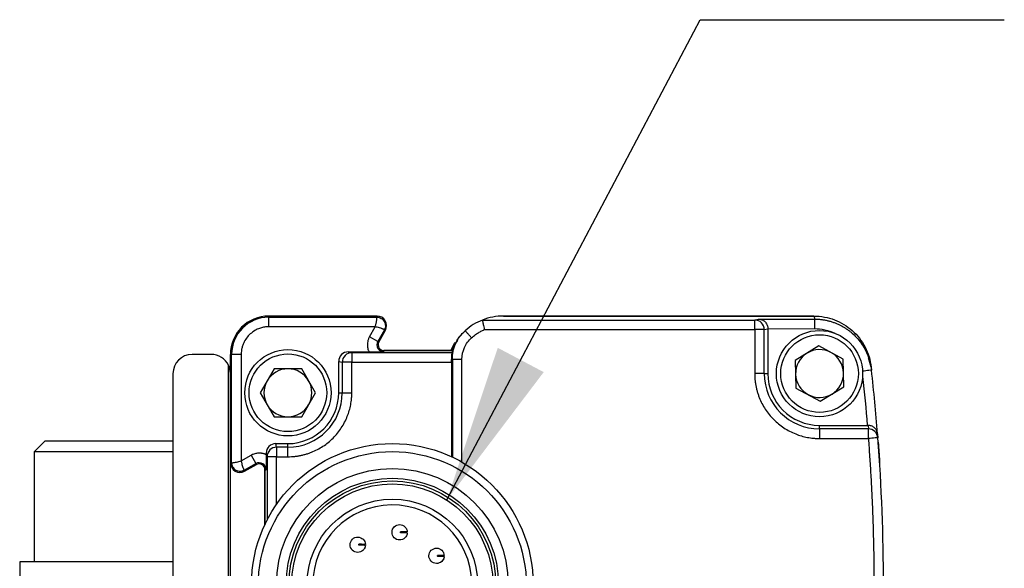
# Model space of a CAD drawing. Header units: millimetres. Extents: x 16 to 683, y 16 to 524.
# Tile 3 of 16: x 74 to 126, y 187 to 216. Entities that reach past the tile are written whole.
import ezdxf

# ---------------------------------------------------------------- set-up
doc = ezdxf.new("R2010")
doc.units = ezdxf.units.MM
doc.header["$LTSCALE"] = 2.5
doc.layers.add('DIMENSIONS', color=140, linetype='Continuous', lineweight=25)
doc.dimstyles.new('SLDDIMSTYLE2', dxfattribs={"dimtxt": 0.18, "dimasz": 8.255, "dimexe": 0, "dimexo": 0.0625, "dimgap": 0, "dimtad": 0, "dimtih": 1, "dimtoh": 1, "dimdec": 0, "dimrnd": 1e-09, "dimzin": 0, "dimdsep": 46, "dimtxsty": 'Standard', "dimsah": 1, "dimcen": 0.09, "dimadec": 0, "dimazin": 0, "dimtfac": 8.255, "dimtdec": 0, "dimtofl": 0, "dimtmove": 0, "dimatfit": 3, "dimfxl": 0, "dimfrac": 2, "dimtolj": 1, "dimtzin": 0, "dimarcsym": 0})

msp = doc.modelspace()

# ---------------------------------------------------------------- linework, layer by layer
for p, q in [((87.424, 200.276), (87.424, 200.215)), ((87.424, 200.276), (93.075, 200.276)), ((93.075, 200.276), (87.424, 200.276)), ((87.424, 199.715), (87.424, 200.215)), ((87.424, 200.215), (93.075, 200.215)), ((93.075, 200.215), (93.075, 200.276)), ((98.577, 200.069), (112.789, 200.069)), ((99.674, 200.276), (115.887, 200.276)), ((115.877, 200.276), (99.674, 200.276)), ((112.789, 200.069), (112.992, 200.119)), ((112.992, 200.119), (115.905, 200.119)), ((115.887, 200.276), (115.905, 200.119)), ((92.971, 199.715), (87.424, 199.715)), ((92.682, 199.194), (92.971, 199.715)), ((93.458, 199.563), (93.119, 198.952)), ((93.172, 198.922), (93.512, 199.533)), ((93.172, 198.922), (93.512, 199.533)), ((93.512, 199.533), (93.458, 199.563)), ((98.677, 199.569), (112.789, 199.569)), ((112.789, 199.569), (112.789, 197.276)), ((113.289, 199.569), (113.474, 199.617)), ((113.289, 197.276), (113.289, 199.569)), ((113.474, 199.617), (115.905, 199.619)), ((113.474, 199.617), (113.474, 197.276)), ((93.119, 198.952), (92.682, 199.194)), ((93.119, 198.952), (93.172, 198.922)), ((97.397, 199.207), (97.247, 199.028)), ((91.76, 198.365), (91.575, 198.411)), ((91.575, 198.411), (92.655, 198.411)), ((93.434, 198.476), (96.998, 198.476)), ((93.434, 198.415), (93.434, 198.476)), ((96.924, 198.476), (93.434, 198.476)), ((116.137, 198.719), (114.906, 197.965)), ((117.405, 198.03), (116.137, 198.719)), ((118.621, 198.488), (118.551, 198.636)), ((84.424, 198.276), (83.424, 198.276)), ((85.424, 192.626), (85.424, 198.276)), ((85.424, 198.276), (85.486, 198.276)), ((85.424, 198.276), (85.424, 197.526)), ((85.486, 192.626), (85.486, 198.276)), ((85.986, 198.276), (85.486, 198.276)), ((85.986, 198.276), (85.986, 192.73)), ((91.074, 197.911), (91.26, 197.865)), ((91.074, 196.276), (91.074, 197.911)), ((91.26, 197.865), (91.26, 196.276)), ((91.76, 197.865), (91.26, 197.865)), ((91.76, 198.365), (91.76, 197.865)), ((97.005, 198.365), (91.76, 198.365)), ((91.76, 196.276), (91.76, 197.865)), ((91.76, 197.865), (96.971, 197.865)), ((96.971, 197.987), (97.008, 198.022)), ((96.971, 197.865), (96.971, 192.942)), ((97.008, 198.022), (97.008, 192.925)), ((97.508, 192.666), (97.508, 198.022)), ((114.906, 197.965), (114.943, 196.523)), ((117.443, 196.587), (117.405, 198.03)), ((118.868, 197.616), (118.728, 198.097)), ((118.789, 197.946), (118.77, 198.107)), ((85.324, 156.84), (85.324, 197.712)), ((87.703, 197.526), (86.981, 196.276)), ((89.146, 197.526), (87.703, 197.526)), ((89.868, 196.276), (89.146, 197.526)), ((118.868, 197.616), (118.886, 197.454)), ((82.424, 197.276), (82.424, 157.276)), ((113.289, 197.276), (112.789, 197.276)), ((113.289, 197.276), (113.474, 197.276)), ((114.943, 196.523), (116.212, 195.833)), ((116.212, 195.833), (117.443, 196.587)), ((86.981, 196.276), (87.703, 195.026)), ((89.146, 195.026), (89.868, 196.276)), ((91.074, 196.276), (91.26, 196.276)), ((91.26, 196.276), (91.76, 196.276)), ((85.424, 195.026), (85.424, 192.626)), ((87.703, 195.026), (89.146, 195.026)), ((116.174, 194.391), (116.174, 194.576)), ((116.174, 194.576), (118.666, 194.576)), ((116.174, 194.391), (116.174, 193.891)), ((118.721, 194.391), (116.174, 194.391)), ((118.707, 194.576), (118.721, 194.391)), ((119.175, 194.101), (119.159, 194.298)), ((75.741, 193.756), (75.174, 193.189)), ((78.657, 193.756), (75.741, 193.756)), ((82.424, 193.756), (78.657, 193.756)), ((116.174, 193.891), (118.721, 193.891)), ((119.204, 194.133), (119.22, 193.929)), ((87.836, 193.441), (87.79, 193.626)), ((87.79, 193.626), (88.424, 193.626)), ((88.424, 193.441), (87.836, 193.441)), ((87.836, 193.441), (87.836, 192.941)), ((88.424, 193.441), (88.424, 193.626)), ((88.424, 192.941), (88.424, 193.441)), ((119.236, 193.706), (119.242, 193.631)), ((75.174, 193.189), (75.174, 187.456)), ((78.539, 193.189), (75.174, 193.189)), ((82.424, 193.189), (78.539, 193.189)), ((85.986, 192.73), (86.506, 193.019)), ((86.506, 193.019), (86.749, 192.582)), ((87.29, 193.126), (87.336, 192.941)), ((87.29, 193.046), (87.29, 193.126)), ((87.836, 192.941), (87.336, 192.941)), ((87.336, 192.941), (87.336, 189.634)), ((87.836, 192.941), (88.424, 192.941)), ((87.836, 190.467), (87.836, 192.941)), ((85.424, 183.276), (85.424, 192.626)), ((85.424, 192.626), (85.486, 192.626)), ((86.138, 192.242), (86.749, 192.582)), ((86.138, 192.242), (86.167, 192.189)), ((86.779, 192.529), (86.167, 192.189)), ((86.167, 192.189), (86.779, 192.529)), ((86.779, 192.529), (86.749, 192.582)), ((87.224, 189.407), (87.224, 192.266)), ((87.224, 192.266), (87.286, 192.266)), ((87.224, 192.266), (87.224, 189.407)), ((94.662, 189.193), (94.662, 189.193)), ((92.469, 188.146), (92.475, 188.146)), ((96.586, 187.968), (96.585, 187.968)), ((74.424, 187.456), (74.424, 186.456)), ((78.382, 187.456), (74.424, 187.456)), ((82.424, 187.456), (78.382, 187.456)), ((96.579, 187.568), (96.585, 187.568))]:
    msp.add_line(p, q)
at = {"flags": 128}
for points in [[(97.332, 199.151), (97.382, 199.212), (97.566, 199.41)], [(96.924, 198.476), (97.127, 198.861), (97.15, 198.898)]]:
    msp.add_lwpolyline(points, dxfattribs=at)
for centre, radius in [((116.174, 197.276), 2.25), ((116.174, 197.276), 2.025), ((88.424, 196.276), 2.25), ((88.424, 196.276), 2.025), ((93.874, 186.276), 7.35), ((93.872, 186.207), 7), ((93.875, 186.276), 6.051), ((93.875, 186.276), 5.543), ((93.874, 186.276), 5.4), ((93.874, 186.276), 5.25), ((93.874, 186.276), 4.45)]:
    msp.add_circle(centre, radius)
for centre, radius, start, end in [((87.424, 198.276), 2, 90, 180), ((87.424, 198.276), 2, 90, 180), ((87.424, 198.276), 1.939, 90, 180), ((93.075, 199.776), 0.5, 330.9454, 89.9997), ((93.075, 199.776), 0.5, 330.9454, 90), ((99.674, 197.276), 3.001, 111.4429, 131.7934), ((99.674, 197.276), 3.001, 90, 111.4428), ((112.789, 199.569), 0.5, 44.9782, 89.9776), ((112.788, 199.568), 0.5, 0.0167, 44.9812), ((93.434, 198.776), 0.361, 150.9454, 270), ((93.434, 198.776), 0.3, 150.9454, 270), ((93.434, 198.776), 0.3, 150.9454, 270), ((116.174, 197.276), 1.25, 61.4783, 121.4783), ((83.424, 197.276), 1, 90, 180), ((84.424, 197.276), 1, 25.8419, 90), ((91.76, 197.864), 0.5, 135.0188, 179.9833), ((91.76, 197.865), 0.5, 90.0224, 135.0218), ((116.174, 197.276), 1.25, 121.4783, 181.4783), ((116.174, 197.276), 1.25, 1.4783, 61.4783), ((84.424, 197.276), 1, 0, 25.8419), ((88.424, 196.276), 1.25, 90, 150), ((88.424, 196.276), 1.25, 30, 90), ((19.513, 186.276), 100, 4.50605, 6.41802), ((88.424, 196.276), 1.25, 150, 210), ((88.424, 196.276), 1.25, 330, 30), ((116.174, 197.276), 2.886, 180, 270), ((116.174, 197.276), 2.7, 180, 270), ((116.174, 197.276), 1.25, 181.4783, 241.4783), ((116.174, 197.276), 1.25, 301.4783, 1.4783), ((88.424, 196.276), 2.836, 270, 0), ((88.424, 196.276), 2.65, 270, 0), ((116.174, 197.276), 1.25, 241.4783, 301.4783), ((88.424, 196.276), 1.25, 210, 270), ((88.424, 196.276), 1.25, 270, 330), ((118.721, 193.89), 0.5, 47.2175, 90.0086), ((118.721, 193.891), 0.5, 4.3917, 47.2171), ((19.513, 186.276), 100, 355.61093, 4.38907), ((87.836, 192.941), 0.5, 134.9782, 179.9776), ((87.836, 192.94), 0.5, 90.0167, 134.9812), ((85.924, 192.626), 0.5, 180, 299.0546), ((85.924, 192.626), 0.5, 180, 299.0546), ((86.924, 192.266), 0.361, 0, 119.0546), ((86.924, 192.266), 0.3, 0, 119.0546), ((86.924, 192.266), 0.3, 0, 119.0546), ((93.874, 186.276), 4.15, 1.3808, 358.6192)]:
    msp.add_arc(centre, radius, start, end)
for centre, major_axis, ratio, start_param, end_param in [((91.575, 197.911), (0.485, -0.121), 0.999353, 1.815838, 3.386329), ((96.969, 197.865), (0, 0.5), 0.003491, 4.712389, 4.960038), ((87.79, 193.126), (0.121, -0.485), 0.999353, 2.896856, 4.467348)]:
    msp.add_ellipse(centre, major_axis=major_axis, ratio=ratio, start_param=start_param, end_param=end_param)
for points, knots in [([(92.971, 199.715), (92.979, 199.738), (92.996, 199.785), (93.016, 199.858), (93.033, 199.931), (93.048, 200.002), (93.059, 200.07), (93.067, 200.131), (93.073, 200.175), (93.075, 200.207), (93.075, 200.212), (93.075, 200.215)], [0, 0, 0, 0, 0.092668, 0.189118, 0.289626, 0.394437, 0.503768, 0.626529, 0.750927, 0.853155, 1, 1, 1, 1]), ([(93.075, 200.215), (93.151, 200.215), (93.227, 200.195), (93.359, 200.119), (93.414, 200.064), (93.491, 199.933), (93.513, 199.858), (93.514, 199.706), (93.495, 199.63), (93.458, 199.563)], [0, 0, 0, 0, 0.25, 0.25, 0.5, 0.5, 0.75, 0.75, 1, 1, 1, 1]), ([(98.577, 200.069), (98.577, 200.068), (98.577, 200.067), (98.58, 200.054), (98.585, 200.028), (98.594, 199.984), (98.606, 199.919), (98.624, 199.83), (98.647, 199.711), (98.666, 199.618), (98.677, 199.569)], [0, 0, 0, 0, 0.0716494, 0.1561555, 0.2535932, 0.3791691, 0.5023005, 0.6421508, 0.808046, 1, 1, 1, 1]), ([(112.789, 199.569), (112.789, 199.699), (112.789, 199.828), (112.789, 200.013), (112.789, 200.067), (112.789, 200.069)], [0, 0, 0, 0, 0.5, 0.5, 1, 1, 1, 1]), ([(112.992, 200.119), (113.013, 200.118), (113.053, 200.116), (113.108, 200.104), (113.153, 200.089), (113.21, 200.065), (113.275, 200.025), (113.346, 199.96), (113.402, 199.884), (113.443, 199.799), (113.469, 199.709), (113.473, 199.647), (113.474, 199.617)], [0, 0, 0, 0, 0.098224, 0.182905, 0.254046, 0.311657, 0.453189, 0.575208, 0.694751, 0.803984, 0.904896, 1, 1, 1, 1]), ([(115.887, 200.276), (116.071, 200.276), (116.252, 200.26), (116.608, 200.194), (116.785, 200.145), (117.127, 200.014), (117.29, 199.934), (117.6, 199.746), (117.748, 199.636), (118.02, 199.393), (118.144, 199.261), (118.367, 198.974), (118.467, 198.818), (118.634, 198.496), (118.703, 198.328), (118.809, 197.98), (118.847, 197.799), (118.868, 197.616)], [0, 0, 0, 0, 0.125, 0.125, 0.25, 0.25, 0.375, 0.375, 0.5, 0.5, 0.625, 0.625, 0.75, 0.75, 0.875, 0.875, 1, 1, 1, 1]), ([(115.905, 200.119), (115.964, 200.118), (116.083, 200.116), (116.261, 200.1), (116.436, 200.074), (116.609, 200.037), (116.778, 199.991), (116.942, 199.936), (117.1, 199.872), (117.253, 199.801), (117.398, 199.723), (117.536, 199.638), (117.667, 199.549), (117.789, 199.455), (117.963, 199.307), (118.177, 199.091), (118.406, 198.79), (118.593, 198.468), (118.735, 198.134), (118.836, 197.795), (118.87, 197.567), (118.886, 197.454)], [0, 0, 0, 0, 0.0407559, 0.0814754, 0.122058, 0.1624038, 0.2024147, 0.2419955, 0.281055, 0.3195072, 0.3572717, 0.3942747, 0.4304493, 0.4657359, 0.500082, 0.5871808, 0.673583, 0.7586246, 0.8417035, 0.9223019, 1, 1, 1, 1]), ([(115.905, 200.119), (115.905, 200.119), (115.905, 200.107), (115.905, 200.058), (115.905, 200.02), (115.905, 199.922), (115.905, 199.863), (115.905, 199.741), (115.905, 199.678), (115.905, 199.619)], [0, 0, 0, 0, 0.25, 0.25, 0.5, 0.5, 0.75, 0.75, 1, 1, 1, 1]), ([(87.424, 199.715), (87.388, 199.714), (87.316, 199.713), (87.208, 199.7), (87.102, 199.68), (86.997, 199.652), (86.837, 199.595), (86.629, 199.488), (86.4, 199.301), (86.213, 199.072), (86.095, 198.843), (86.027, 198.635), (85.992, 198.457), (85.988, 198.337), (85.986, 198.276)], [0, 0, 0, 0, 0.048274, 0.096154, 0.143915, 0.191834, 0.240185, 0.369997, 0.500048, 0.62986, 0.759911, 0.840101, 0.919702, 1, 1, 1, 1]), ([(93.458, 199.563), (93.457, 199.564), (93.455, 199.565), (93.443, 199.571), (93.425, 199.579), (93.402, 199.589), (93.376, 199.599), (93.349, 199.61), (93.299, 199.629), (93.216, 199.657), (93.095, 199.693), (93.011, 199.708), (92.971, 199.715)], [0, 0, 0, 0, 0.086836, 0.168372, 0.244617, 0.315583, 0.381285, 0.441744, 0.496984, 0.677539, 0.844852, 1, 1, 1, 1]), ([(97.008, 198.022), (97.008, 198.294), (97.066, 198.579), (97.298, 199.098), (97.472, 199.331), (97.675, 199.513)], [0, 0, 0, 0, 0.5, 0.5, 1, 1, 1, 1]), ([(98.008, 199.14), (97.969, 199.184), (97.926, 199.231), (97.844, 199.323), (97.805, 199.367), (97.74, 199.44), (97.714, 199.468), (97.682, 199.505), (97.675, 199.513), (97.675, 199.513)], [0, 0, 0, 0, 0.25, 0.25, 0.5, 0.5, 0.75, 0.75, 1, 1, 1, 1]), ([(98.008, 199.14), (98.041, 199.169), (98.108, 199.227), (98.214, 199.307), (98.343, 199.395), (98.495, 199.485), (98.616, 199.541), (98.677, 199.569)], [0, 0, 0, 0, 0.166671, 0.333344, 0.500023, 0.750019, 1, 1, 1, 1]), ([(113.289, 199.569), (113.284, 199.569), (113.228, 199.569), (113.044, 199.569), (112.917, 199.569), (112.789, 199.569)], [0, 0, 0, 0, 0.5, 0.5, 1, 1, 1, 1]), ([(92.682, 199.194), (92.671, 199.174), (92.65, 199.134), (92.624, 199.071), (92.604, 199.01), (92.583, 198.923), (92.567, 198.787), (92.58, 198.636), (92.612, 198.516), (92.636, 198.452), (92.65, 198.421), (92.655, 198.411)], [0, 0, 0, 0, 0.083629, 0.167268, 0.250927, 0.318973, 0.500224, 0.750615, 0.874587, 0.95769, 1, 1, 1, 1]), ([(97.271, 199.013), (97.197, 198.91), (97.077, 198.744), (97.02, 198.549), (96.998, 198.476)], [0, 0, 0, 0, 0.624729, 1, 1, 1, 1]), ([(97.508, 198.022), (97.508, 198.232), (97.552, 198.442), (97.724, 198.826), (97.851, 199), (98.008, 199.14)], [0, 0, 0, 0, 0.5, 0.5, 1, 1, 1, 1]), ([(92.655, 198.411), (92.816, 198.411), (92.968, 198.411), (93.227, 198.413), (93.331, 198.414), (93.434, 198.415)], [0, 0, 0, 0, 0.5, 0.5, 1, 1, 1, 1]), ([(96.998, 198.476), (96.998, 198.458), (96.999, 198.421), (97.003, 198.383), (97.005, 198.365)], [0, 0, 0, 0, 0.492594, 1, 1, 1, 1]), ([(96.971, 197.987), (96.971, 198.094), (96.98, 198.19), (96.998, 198.326), (97.006, 198.364), (97.005, 198.365)], [0, 0, 0, 0, 0.5, 0.5, 1, 1, 1, 1]), ([(97.008, 198.022), (97.008, 198.022), (97.019, 198.022), (97.068, 198.022), (97.106, 198.022), (97.204, 198.022), (97.263, 198.022), (97.385, 198.022), (97.449, 198.022), (97.508, 198.022)], [0, 0, 0, 0, 0.25, 0.25, 0.5, 0.5, 0.75, 0.75, 1, 1, 1, 1]), ([(118.886, 197.454), (118.886, 197.454), (118.835, 197.449), (118.658, 197.429), (118.533, 197.415), (118.405, 197.4)], [0, 0, 0, 0, 0.5, 0.5, 1, 1, 1, 1]), ([(112.789, 197.276), (112.79, 197.215), (112.792, 197.094), (112.807, 196.912), (112.832, 196.731), (112.866, 196.552), (112.909, 196.375), (112.963, 196.201), (113.044, 195.978), (113.165, 195.713), (113.339, 195.414), (113.543, 195.134), (113.777, 194.878), (114.033, 194.646), (114.405, 194.373), (114.904, 194.115), (115.433, 193.96), (115.815, 193.906), (116.027, 193.892), (116.134, 193.891), (116.174, 193.891)], [0, 0, 0, 0, 0.0342973, 0.0685946, 0.1028919, 0.1371892, 0.1714865, 0.2057838, 0.2400811, 0.3050715, 0.3700656, 0.4351246, 0.5001663, 0.5654924, 0.6301555, 0.7600756, 0.8799372, 0.9396843, 0.9770725, 1, 1, 1, 1]), ([(88.424, 192.941), (88.484, 192.942), (88.604, 192.944), (88.783, 192.959), (88.961, 192.983), (89.138, 193.016), (89.312, 193.059), (89.484, 193.112), (89.703, 193.192), (89.965, 193.311), (90.259, 193.483), (90.535, 193.684), (90.787, 193.914), (91.016, 194.167), (91.285, 194.533), (91.539, 195.025), (91.692, 195.546), (91.744, 195.922), (91.758, 196.131), (91.759, 196.236), (91.76, 196.276)], [0, 0, 0, 0, 0.034297, 0.068595, 0.102892, 0.137189, 0.171487, 0.205784, 0.240081, 0.305071, 0.370065, 0.435124, 0.500166, 0.565492, 0.630155, 0.760076, 0.879937, 0.939684, 0.97707, 1, 1, 1, 1]), ([(119.204, 194.133), (119.202, 194.147), (119.199, 194.181), (119.183, 194.244), (119.142, 194.344), (119.064, 194.441), (118.962, 194.512), (118.88, 194.549), (118.795, 194.572), (118.735, 194.575), (118.707, 194.576)], [0, 0, 0, 0, 0.070046, 0.160306, 0.309245, 0.572129, 0.693964, 0.801843, 0.903912, 1, 1, 1, 1]), ([(118.721, 193.891), (118.721, 194.019), (118.721, 194.146), (118.721, 194.33), (118.721, 194.386), (118.721, 194.391)], [0, 0, 0, 0, 0.5, 0.5, 1, 1, 1, 1]), ([(119.22, 193.929), (119.22, 193.929), (119.166, 193.925), (118.981, 193.911), (118.852, 193.901), (118.721, 193.891)], [0, 0, 0, 0, 0.5, 0.5, 1, 1, 1, 1]), ([(118.721, 193.891), (118.744, 193.574), (118.791, 192.941), (118.85, 191.99), (118.9, 191.038), (118.941, 190.086), (118.973, 189.134), (118.996, 188.182), (119.01, 187.229), (119.016, 185.958), (119.001, 184.37), (118.946, 182.465), (118.857, 180.562), (118.766, 179.295), (118.721, 178.662)], [0, 0, 0, 0, 0.062507, 0.125012, 0.187515, 0.250017, 0.312516, 0.375013, 0.437509, 0.500002, 0.625037, 0.750048, 0.875036, 1, 1, 1, 1]), ([(119.242, 193.631), (119.242, 193.63), (119.242, 193.628), (119.243, 193.613), (119.245, 193.59), (119.248, 193.546), (119.254, 193.469), (119.263, 193.342), (119.274, 193.186), (119.286, 193.01), (119.298, 192.821), (119.307, 192.691), (119.311, 192.627)], [0, 0, 0, 0, 0.061284, 0.122069, 0.18294, 0.244478, 0.371199, 0.497628, 0.624367, 0.752102, 0.876089, 1, 1, 1, 1]), ([(85.486, 192.626), (85.487, 192.626), (85.489, 192.626), (85.503, 192.627), (85.523, 192.629), (85.547, 192.631), (85.575, 192.634), (85.604, 192.638), (85.657, 192.645), (85.743, 192.661), (85.866, 192.689), (85.947, 192.717), (85.986, 192.73)], [0, 0, 0, 0, 0.0868359, 0.1683716, 0.2446165, 0.3155825, 0.3812849, 0.4417434, 0.4969837, 0.6775394, 0.8448523, 1, 1, 1, 1]), ([(85.986, 192.73), (85.989, 192.71), (85.996, 192.668), (86.016, 192.584), (86.044, 192.482), (86.077, 192.387), (86.103, 192.32), (86.12, 192.279), (86.134, 192.249), (86.136, 192.245), (86.138, 192.242)], [0, 0, 0, 0, 0.075855, 0.160766, 0.331565, 0.503391, 0.626168, 0.750737, 0.853084, 1, 1, 1, 1]), ([(87.29, 193.046), (87.269, 193.055), (87.228, 193.074), (87.163, 193.095), (87.101, 193.111), (87.012, 193.125), (86.876, 193.132), (86.725, 193.109), (86.608, 193.069), (86.546, 193.041), (86.516, 193.025), (86.506, 193.019)], [0, 0, 0, 0, 0.083629, 0.167268, 0.250927, 0.318973, 0.500224, 0.750615, 0.874587, 0.95769, 1, 1, 1, 1]), ([(87.29, 193.046), (87.29, 192.885), (87.289, 192.732), (87.288, 192.474), (87.287, 192.369), (87.286, 192.266)], [0, 0, 0, 0, 0.5, 0.5, 1, 1, 1, 1]), ([(85.486, 192.626), (85.486, 192.563), (85.5, 192.491), (85.571, 192.354), (85.63, 192.29), (85.774, 192.205), (85.858, 192.185), (86.013, 192.189), (86.082, 192.212), (86.138, 192.242)], [0, 0, 0, 0, 0.25, 0.25, 0.5, 0.5, 0.75, 0.75, 1, 1, 1, 1]), ([(93.858, 189.005), (93.859, 189.11), (93.904, 189.214), (94.054, 189.359), (94.159, 189.401), (94.264, 189.399)], [0, 0, 0, 0, 0.5, 0.5, 1, 1, 1, 1]), ([(94.264, 189.399), (94.364, 189.398), (94.463, 189.357), (94.608, 189.217), (94.652, 189.119), (94.657, 189.019)], [0, 0, 0, 0, 0.5, 0.5, 1, 1, 1, 1]), ([(91.671, 188.358), (91.672, 188.462), (91.717, 188.566), (91.867, 188.712), (91.972, 188.753), (92.077, 188.752)], [0, 0, 0, 0, 0.5, 0.5, 1, 1, 1, 1]), ([(92.077, 188.752), (92.177, 188.75), (92.277, 188.709), (92.421, 188.569), (92.465, 188.471), (92.47, 188.371)], [0, 0, 0, 0, 0.5, 0.5, 1, 1, 1, 1]), ([(94.252, 188.6), (94.147, 188.601), (94.043, 188.646), (93.898, 188.796), (93.856, 188.901), (93.858, 189.005)], [0, 0, 0, 0, 0.5, 0.5, 1, 1, 1, 1]), ([(94.656, 188.969), (94.649, 188.868), (94.601, 188.772), (94.453, 188.636), (94.352, 188.598), (94.252, 188.6)], [0, 0, 0, 0, 0.5, 0.5, 1, 1, 1, 1]), ([(94.307, 188.974), (94.307, 188.982), (94.307, 188.999), (94.308, 189.015), (94.308, 189.024)], [0, 0, 0, 0, 0.4999005, 1, 1, 1, 1]), ([(94.656, 188.969), (94.656, 188.969), (94.654, 188.969), (94.64, 188.969), (94.62, 188.969), (94.596, 188.969), (94.568, 188.97), (94.532, 188.97), (94.487, 188.971), (94.425, 188.972), (94.366, 188.972), (94.322, 188.973), (94.307, 188.974)], [0, 0, 0, 0, 0.128865, 0.251264, 0.363798, 0.46414, 0.55099, 0.624213, 0.748808, 0.835186, 0.942651, 1, 1, 1, 1]), ([(94.657, 189.019), (94.656, 189.019), (94.655, 189.019), (94.643, 189.019), (94.614, 189.019), (94.565, 189.02), (94.491, 189.021), (94.433, 189.022), (94.373, 189.023), (94.329, 189.023), (94.308, 189.024)], [0, 0, 0, 0, 0.120129, 0.2376, 0.353255, 0.624004, 0.73408, 0.835323, 0.920439, 1, 1, 1, 1]), ([(94.656, 188.968), (94.655, 188.957), (94.653, 188.933), (94.645, 188.9), (94.636, 188.87), (94.623, 188.835), (94.606, 188.803), (94.6, 188.793), (94.602, 188.796), (94.606, 188.803), (94.608, 188.806)], [0, 0, 0, 0, 0.1000366, 0.1986669, 0.299058, 0.4042183, 0.6108889, 0.8050409, 0.9028415, 1, 1, 1, 1]), ([(92.065, 187.952), (91.96, 187.953), (91.857, 187.998), (91.711, 188.148), (91.669, 188.253), (91.671, 188.358)], [0, 0, 0, 0, 0.5, 0.5, 1, 1, 1, 1]), ([(92.469, 188.321), (92.462, 188.221), (92.414, 188.124), (92.266, 187.988), (92.165, 187.95), (92.065, 187.952)], [0, 0, 0, 0, 0.5, 0.5, 1, 1, 1, 1]), ([(92.12, 188.326), (92.12, 188.334), (92.12, 188.351), (92.121, 188.368), (92.121, 188.376)], [0, 0, 0, 0, 0.4999, 1, 1, 1, 1]), ([(92.47, 188.321), (92.469, 188.321), (92.467, 188.321), (92.453, 188.321), (92.434, 188.321), (92.409, 188.322), (92.381, 188.322), (92.345, 188.323), (92.3, 188.323), (92.238, 188.325), (92.179, 188.324), (92.135, 188.325), (92.12, 188.326)], [0, 0, 0, 0, 0.1288652, 0.2512641, 0.3637983, 0.4641401, 0.5509895, 0.6242135, 0.7488077, 0.835186, 0.9426507, 1, 1, 1, 1]), ([(92.47, 188.371), (92.469, 188.371), (92.468, 188.371), (92.456, 188.371), (92.427, 188.371), (92.378, 188.372), (92.304, 188.373), (92.246, 188.374), (92.186, 188.375), (92.142, 188.376), (92.121, 188.376)], [0, 0, 0, 0, 0.120129, 0.2376, 0.353255, 0.624004, 0.73408, 0.835323, 0.920439, 1, 1, 1, 1]), ([(92.469, 188.321), (92.468, 188.309), (92.466, 188.285), (92.458, 188.252), (92.449, 188.222), (92.436, 188.187), (92.419, 188.155), (92.413, 188.145), (92.415, 188.148), (92.419, 188.155), (92.421, 188.159)], [0, 0, 0, 0, 0.1000366, 0.1986669, 0.299058, 0.4042183, 0.6108889, 0.8050409, 0.9028415, 1, 1, 1, 1]), ([(95.781, 187.78), (95.783, 187.885), (95.827, 187.988), (95.978, 188.134), (96.082, 188.176), (96.187, 188.174)], [0, 0, 0, 0, 0.5, 0.5, 1, 1, 1, 1]), ([(96.187, 188.174), (96.288, 188.172), (96.387, 188.131), (96.532, 187.991), (96.576, 187.893), (96.581, 187.793)], [0, 0, 0, 0, 0.5, 0.5, 1, 1, 1, 1]), ([(96.175, 187.374), (96.07, 187.376), (95.967, 187.42), (95.821, 187.571), (95.78, 187.675), (95.781, 187.78)], [0, 0, 0, 0, 0.5, 0.5, 1, 1, 1, 1]), ([(96.58, 187.743), (96.572, 187.643), (96.525, 187.546), (96.376, 187.411), (96.276, 187.373), (96.175, 187.374)], [0, 0, 0, 0, 0.5, 0.5, 1, 1, 1, 1]), ([(96.581, 187.793), (96.58, 187.793), (96.579, 187.793), (96.566, 187.793), (96.538, 187.794), (96.489, 187.794), (96.414, 187.796), (96.357, 187.796), (96.296, 187.797), (96.253, 187.798), (96.231, 187.798)], [0, 0, 0, 0, 0.120129, 0.2376, 0.353255, 0.624004, 0.73408, 0.835323, 0.920439, 1, 1, 1, 1]), ([(96.231, 187.748), (96.231, 187.757), (96.231, 187.773), (96.231, 187.79), (96.231, 187.798)], [0, 0, 0, 0, 0.4999005, 1, 1, 1, 1]), ([(96.58, 187.743), (96.579, 187.743), (96.577, 187.743), (96.564, 187.743), (96.544, 187.744), (96.519, 187.744), (96.492, 187.744), (96.456, 187.745), (96.411, 187.745), (96.349, 187.747), (96.29, 187.746), (96.246, 187.748), (96.231, 187.748)], [0, 0, 0, 0, 0.1288652, 0.2512641, 0.3637983, 0.4641401, 0.5509895, 0.6242135, 0.7488077, 0.835186, 0.9426507, 1, 1, 1, 1]), ([(96.58, 187.743), (96.579, 187.731), (96.576, 187.707), (96.569, 187.674), (96.56, 187.644), (96.547, 187.61), (96.53, 187.577), (96.523, 187.567), (96.526, 187.571), (96.53, 187.578), (96.531, 187.581)], [0, 0, 0, 0, 0.100037, 0.198667, 0.299058, 0.404218, 0.610889, 0.805041, 0.902842, 1, 1, 1, 1])]:
    msp.add_open_spline(points, degree=3, knots=knots)
for points in [[(115.905, 199.619), (116.272, 199.619), (116.639, 199.537), (116.971, 199.381)], [(118.42, 197.126), (118.513, 196.277), (118.595, 195.427), (118.666, 194.576)], [(118.666, 194.576), (118.68, 194.576), (118.693, 194.576), (118.707, 194.576)]]:
    msp.add_open_spline(points, degree=3)

# ---------------------------------------------------------------- leaders
at = {"layer": 'DIMENSIONS'}
msp.add_leader([(96.723, 190.687), (109.943, 215.728), (125.818, 215.728)], dimstyle='SLDDIMSTYLE2', dxfattribs=at)

doc.saveas('drawing.dxf')
